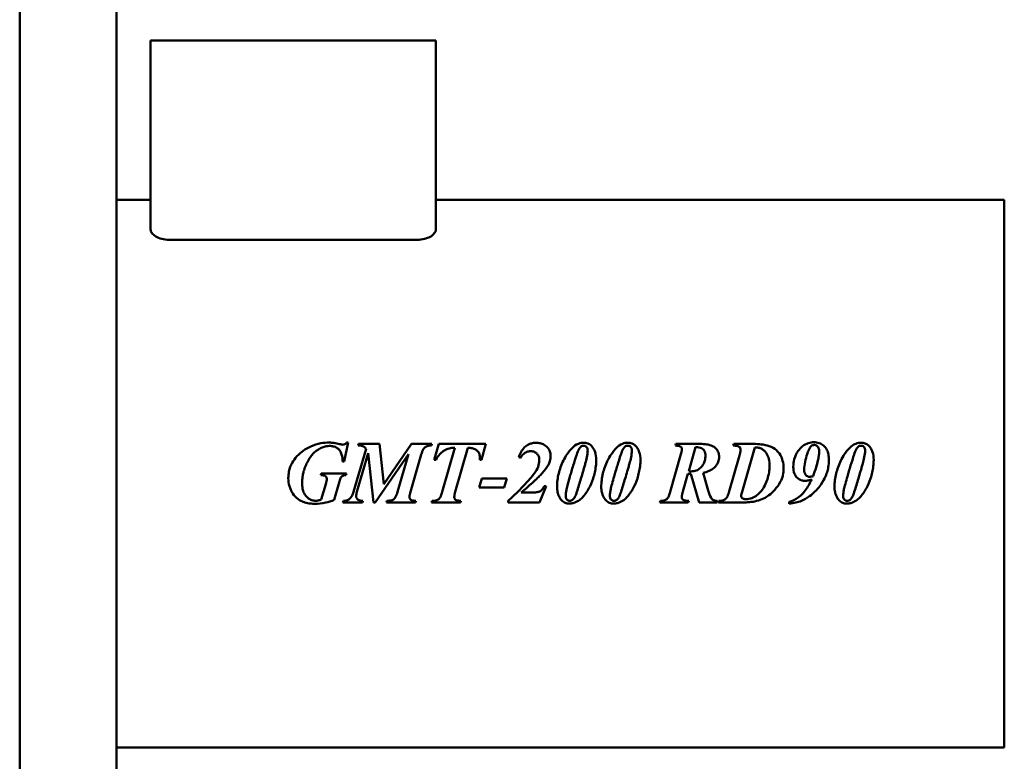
# Model space of a CAD drawing. Header units: millimetres. Extents: x 1101 to 1524, y 643 to 1214.
# Tile 3 of 4: x 1255 to 1524, y 813 to 1016. Entities that reach past the tile are written whole.
import ezdxf

# ---------------------------------------------------------------- set-up
doc = ezdxf.new("R2010")
doc.units = ezdxf.units.MM
doc.header["$LTSCALE"] = 6.25
doc.layers.add('Widoczne (ISO)', color=7, linetype='Continuous', lineweight=50)

msp = doc.modelspace()

# ---------------------------------------------------------------- linework, layer by layer
at = {"layer": 'Widoczne (ISO)'}
for p, q in [((1281.35, 1212.02), (1281.35, 644.22)), ((1254.85, 645.76), (1254.85, 1210.49)), ((1290.65, 1010.63), (1290.65, 958.92)), ((1290.65, 1010.63), (1295.65, 1010.63)), ((1363.65, 1010.63), (1295.65, 1010.63)), ((1363.65, 1010.63), (1368.65, 1010.63)), ((1368.65, 1010.63), (1368.65, 958.92)), ((1290.65, 967.08), (1281.35, 967.08)), ((1524.15, 967.08), (1368.65, 967.08)), ((1524.15, 967.08), (1524.15, 817.18)), ((1295.65, 956.13), (1363.65, 956.13)), ((1343.6, 895.49), (1344.7, 900.63)), ((1344.27, 900.63), (1344.7, 900.63)), ((1347.52, 900.26), (1347.38, 899.83)), ((1347.52, 900.26), (1353.23, 900.26)), ((1354.42, 889.27), (1353.23, 900.26)), ((1361.99, 900.26), (1354.42, 889.27)), ((1361.99, 900.26), (1367.6, 900.26)), ((1367.46, 899.83), (1367.6, 900.26)), ((1369.47, 900.26), (1368.2, 895.95)), ((1369.47, 900.26), (1382.33, 900.26)), ((1381.12, 895.95), (1382.33, 900.26)), ((1434.34, 900.26), (1434.23, 899.83)), ((1434.34, 900.26), (1441, 900.26)), ((1450.14, 900.26), (1449.99, 899.83)), ((1450.14, 900.26), (1455.61, 900.26)), ((1349.59, 898.96), (1346.15, 887.13)), ((1347.08, 887.13), (1350.12, 897.77)), ((1350.12, 897.77), (1351.59, 884.26)), ((1352.07, 884.26), (1361.19, 897.5)), ((1361.19, 897.5), (1358.21, 887.13)), ((1361.76, 887.13), (1364.67, 897.37)), ((1373.89, 899.23), (1370.44, 887.19)), ((1373.99, 887.18), (1377.44, 899.23)), ((1435.72, 897.43), (1432.76, 887.15)), ((1437.82, 892.79), (1439.7, 899.34)), ((1451.73, 897.06), (1448.83, 886.97)), ((1452.44, 887.19), (1455.93, 899.32)), ((1343.6, 895.49), (1343.18, 895.49)), ((1368.66, 895.95), (1368.2, 895.95)), ((1381.12, 895.95), (1380.7, 895.95)), ((1391.35, 896.68), (1391.8, 896.49)), ((1337.31, 892.17), (1337.19, 891.74)), ((1337.31, 892.17), (1344.2, 892.17)), ((1344.08, 891.74), (1344.2, 892.17)), ((1436.24, 887.23), (1437.63, 892.08)), ((1438.02, 892.05), (1438.41, 892.08)), ((1438.41, 892.08), (1440.66, 884.26)), ((1443.19, 887.49), (1441.77, 892.34)), ((1338.54, 889.3), (1337.34, 885.06)), ((1340.83, 884.93), (1342.21, 889.7)), ((1381.26, 890.79), (1380.49, 888.33)), ((1381.26, 890.79), (1388.11, 890.79)), ((1387.39, 888.33), (1388.11, 890.79)), ((1387.39, 888.33), (1380.49, 888.33)), ((1392.03, 886.98), (1395.1, 886.98)), ((1396.99, 884.26), (1398.85, 888.67)), ((1398.31, 888.67), (1398.85, 888.67)), ((1343.38, 884.69), (1343.27, 884.26)), ((1348.57, 884.26), (1343.27, 884.26)), ((1348.57, 884.26), (1348.68, 884.69)), ((1352.07, 884.26), (1351.59, 884.26)), ((1355.27, 884.69), (1355.14, 884.26)), ((1363.1, 884.26), (1355.14, 884.26)), ((1363.1, 884.26), (1363.22, 884.69)), ((1367.65, 884.69), (1367.51, 884.26)), ((1375.44, 884.26), (1367.51, 884.26)), ((1375.44, 884.26), (1375.55, 884.69)), ((1388.49, 884.69), (1388.49, 884.26)), ((1396.99, 884.26), (1388.49, 884.26)), ((1430.08, 884.69), (1429.95, 884.26)), ((1437.65, 884.26), (1429.95, 884.26)), ((1437.65, 884.26), (1437.82, 884.69)), ((1445.64, 884.26), (1440.66, 884.26)), ((1445.64, 884.26), (1445.64, 884.69)), ((1446.1, 884.69), (1445.95, 884.26)), ((1452.65, 884.26), (1445.95, 884.26)), ((1465.3, 884.41), (1465.3, 883.92)), ((1524.15, 817.18), (1281.35, 817.18))]:
    msp.add_line(p, q, dxfattribs=at)
for points, knots in [([(1290.65, 958.92), (1290.65, 958.6), (1290.77, 958.25), (1291.28, 957.58), (1291.66, 957.26), (1292.54, 956.75), (1293.09, 956.52), (1294.32, 956.21), (1295, 956.13), (1295.65, 956.13)], [2.39496, 2.39496, 2.39496, 2.39496, 2.6039449, 2.6039449, 2.8129297, 2.8129297, 3.0079771, 3.0079771, 3.2030246, 3.2030246, 3.2030246, 3.2030246]), ([(1363.65, 956.13), (1364.28, 956.13), (1364.94, 956.21), (1366.13, 956.5), (1366.67, 956.71), (1367.58, 957.21), (1367.98, 957.54), (1368.52, 958.23), (1368.65, 958.59), (1368.65, 958.92)], [0, 0, 0, 0, 0.1878627, 0.1878627, 0.3757255, 0.3757255, 0.5918408, 0.5918408, 0.8079562, 0.8079562, 0.8079562, 0.8079562]), ([(1332.08, 889.57), (1332.08, 889.87), (1332.09, 890.17), (1332.14, 890.75), (1332.17, 891.03), (1332.26, 891.69), (1332.34, 892.07), (1332.54, 892.91), (1332.68, 893.35), (1333.23, 894.82), (1333.77, 895.85), (1334.66, 897.08), (1334.97, 897.45), (1336.18, 898.63), (1337.01, 899.05), (1337.92, 899.44), (1338.29, 899.56), (1338.99, 899.69), (1339.29, 899.71), (1339.6, 899.71)], [-0.8109123, -0.8109123, -0.8109123, -0.8109123, -0.7694082, -0.7694082, -0.7309137, -0.7309137, -0.676904, -0.676904, -0.6126912, -0.6126912, -0.4605335, -0.4605335, -0.3887661, -0.3887661, -0.2114739, -0.2114739, -0.092169, -0.092169, 0, 0, 0, 0]), ([(1332.34, 898.35), (1333.02, 898.84), (1333.73, 899.26), (1334.49, 899.6), (1335.37, 899.99), (1336.28, 900.27), (1337.23, 900.44), (1337.98, 900.57), (1338.73, 900.63), (1339.49, 900.63)], [0, 0, 0, 0, 0.2492662, 0.2492662, 0.2492662, 0.5382301, 0.5382301, 0.5382301, 0.7662242, 0.7662242, 0.7662242, 0.7662242]), ([(1339.49, 900.63), (1339.72, 900.63), (1339.94, 900.62), (1340.16, 900.61), (1340.37, 900.6), (1340.58, 900.59), (1340.79, 900.56)], [0, 0, 0, 0, 0.0669384, 0.0669384, 0.0669384, 0.1294847, 0.1294847, 0.1294847, 0.1294847]), ([(1343.18, 895.49), (1343.16, 896.12), (1343.08, 896.78), (1342.78, 897.75), (1342.62, 898.12), (1342.16, 898.79), (1341.87, 899.03), (1341.31, 899.39), (1340.97, 899.52), (1340.29, 899.68), (1339.94, 899.71), (1339.6, 899.71)], [0, 0, 0, 0, 0.1883373, 0.1883373, 0.305719, 0.305719, 0.4331209, 0.4331209, 0.5811268, 0.5811268, 0.7222059, 0.7222059, 0.7222059, 0.7222059]), ([(1340.79, 900.56), (1341.01, 900.53), (1341.31, 900.46), (1341.82, 900.35), (1342.08, 900.28), (1342.32, 900.22)], [0, 0, 0, 0, 0.0657178, 0.0657178, 0.1261645, 0.1261645, 0.1261645, 0.1261645]), ([(1342.32, 900.22), (1342.48, 900.19), (1342.65, 900.15), (1342.99, 900.08), (1343.17, 900.05), (1343.29, 900.05)], [0, 0, 0, 0, 0.0492061, 0.0492061, 0.1031297, 0.1031297, 0.1031297, 0.1031297]), ([(1343.29, 900.05), (1343.41, 900.05), (1343.53, 900.08), (1343.65, 900.13), (1343.76, 900.17), (1343.87, 900.24), (1343.96, 900.32), (1344.08, 900.41), (1344.18, 900.52), (1344.27, 900.63)], [0, 0, 0, 0, 0.0373587, 0.0373587, 0.0373587, 0.0749343, 0.0749343, 0.0749343, 0.1182243, 0.1182243, 0.1182243, 0.1182243]), ([(1349.59, 898.96), (1349.37, 899.2), (1349.13, 899.43), (1348.74, 899.66), (1348.58, 899.73), (1348.02, 899.82), (1347.67, 899.83), (1347.38, 899.83)], [0, 0, 0, 0, 0.0977459, 0.0977459, 0.156697, 0.156697, 0.2222891, 0.2222891, 0.2222891, 0.2222891]), ([(1367.46, 899.83), (1367.12, 899.83), (1366.77, 899.8), (1366.21, 899.64), (1365.99, 899.55), (1365.66, 899.31), (1365.5, 899.17), (1365.04, 898.47), (1364.83, 897.91), (1364.67, 897.37)], [0, 0, 0, 0, 0.1006665, 0.1006665, 0.1735115, 0.1735115, 0.2212867, 0.2212867, 0.2934034, 0.2934034, 0.2934034, 0.2934034]), ([(1392.95, 899.34), (1393.31, 899.67), (1393.71, 899.95), (1394.16, 900.16), (1394.46, 900.3), (1394.77, 900.41), (1395.09, 900.48), (1395.43, 900.56), (1395.78, 900.59), (1396.14, 900.59)], [0, 0, 0, 0, 0.1485507, 0.1485507, 0.1485507, 0.2477039, 0.2477039, 0.2477039, 0.3532181, 0.3532181, 0.3532181, 0.3532181]), ([(1396.14, 900.59), (1396.5, 900.59), (1396.86, 900.55), (1397.6, 900.38), (1397.98, 900.23), (1398.81, 899.72), (1399.15, 899.35), (1399.58, 898.83), (1399.76, 898.52), (1400.01, 897.83), (1400.07, 897.48), (1400.07, 897.11)], [0, 0, 0, 0, 0.1084356, 0.1084356, 0.2304336, 0.2304336, 0.4027975, 0.4027975, 0.6039757, 0.6039757, 0.8050438, 0.8050438, 0.8050438, 0.8050438]), ([(1402.8, 893.91), (1403.24, 895.13), (1403.79, 896.31), (1404.93, 898.01), (1405.51, 898.75), (1406.42, 899.62), (1406.92, 900.04), (1407.9, 900.42), (1408.14, 900.49), (1408.61, 900.57), (1408.83, 900.59), (1409.05, 900.59)], [0, 0, 0, 0, 0.3874311, 0.3874311, 0.6144833, 0.6144833, 0.7367173, 0.7367173, 0.7757001, 0.7757001, 0.8099231, 0.8099231, 0.8099231, 0.8099231]), ([(1409.13, 899.79), (1408.97, 899.79), (1408.82, 899.77), (1408.51, 899.67), (1408.4, 899.59), (1408.2, 899.41), (1408.02, 899.25), (1407.6, 898.51), (1407.36, 897.82), (1407.19, 897.35)], [-0.516549, -0.516549, -0.516549, -0.516549, -0.3960537, -0.3960537, -0.2705153, -0.2705153, -0.1505471, -0.1505471, 0, 0, 0, 0]), ([(1409.05, 900.59), (1409.46, 900.59), (1409.86, 900.53), (1410.46, 900.29), (1410.83, 900.11), (1411.54, 899.43), (1411.79, 899.07), (1412.09, 898.43), (1412.16, 898.22), (1412.42, 897.36), (1412.54, 896.66), (1412.54, 895.95)], [0, 0, 0, 0, 0.1225976, 0.1225976, 0.1936328, 0.1936328, 0.251815, 0.251815, 0.2861694, 0.2861694, 0.4201989, 0.4201989, 0.4201989, 0.4201989]), ([(1410.2, 898.51), (1410.2, 898.64), (1410.19, 898.77), (1410.14, 899), (1410.11, 899.11), (1409.97, 899.37), (1409.87, 899.48), (1409.69, 899.63), (1409.59, 899.69), (1409.37, 899.77), (1409.25, 899.79), (1409.13, 899.79)], [-0.1548738, -0.1548738, -0.1548738, -0.1548738, -0.1298345, -0.1298345, -0.1073362, -0.1073362, -0.0719076, -0.0719076, -0.0362321, -0.0362321, 0, 0, 0, 0]), ([(1414.89, 893.91), (1415.33, 895.13), (1415.88, 896.31), (1417.02, 898.01), (1417.6, 898.75), (1418.51, 899.62), (1419.02, 900.04), (1419.99, 900.42), (1420.23, 900.49), (1420.7, 900.57), (1420.92, 900.59), (1421.14, 900.59)], [0, 0, 0, 0, 0.3874311, 0.3874311, 0.6144833, 0.6144833, 0.7367173, 0.7367173, 0.7757001, 0.7757001, 0.8099231, 0.8099231, 0.8099231, 0.8099231]), ([(1421.22, 899.79), (1421.06, 899.79), (1420.91, 899.77), (1420.61, 899.67), (1420.49, 899.59), (1420.29, 899.41), (1420.11, 899.25), (1419.69, 898.51), (1419.45, 897.82), (1419.29, 897.35)], [-0.516549, -0.516549, -0.516549, -0.516549, -0.3960537, -0.3960537, -0.2705153, -0.2705153, -0.1505471, -0.1505471, 0, 0, 0, 0]), ([(1421.14, 900.59), (1421.55, 900.59), (1421.95, 900.53), (1422.55, 900.29), (1422.92, 900.11), (1423.63, 899.43), (1423.88, 899.07), (1424.18, 898.43), (1424.25, 898.22), (1424.52, 897.36), (1424.63, 896.66), (1424.63, 895.95)], [0, 0, 0, 0, 0.1225976, 0.1225976, 0.1936328, 0.1936328, 0.251815, 0.251815, 0.2861694, 0.2861694, 0.4201989, 0.4201989, 0.4201989, 0.4201989]), ([(1422.29, 898.51), (1422.29, 898.64), (1422.28, 898.77), (1422.23, 899), (1422.2, 899.11), (1422.07, 899.37), (1421.96, 899.48), (1421.78, 899.63), (1421.68, 899.69), (1421.46, 899.77), (1421.34, 899.79), (1421.22, 899.79)], [-0.1548738, -0.1548738, -0.1548738, -0.1548738, -0.1298345, -0.1298345, -0.1073362, -0.1073362, -0.0719076, -0.0719076, -0.0362321, -0.0362321, 0, 0, 0, 0]), ([(1435.97, 898.79), (1435.97, 898.91), (1435.95, 899.03), (1435.88, 899.24), (1435.83, 899.33), (1435.67, 899.51), (1435.58, 899.56), (1435.4, 899.65), (1435.24, 899.69), (1434.81, 899.78), (1434.5, 899.81), (1434.23, 899.83)], [0, 0, 0, 0, 0.0365378, 0.0365378, 0.0673274, 0.0673274, 0.1091664, 0.1091664, 0.2266115, 0.2266115, 0.4241359, 0.4241359, 0.4241359, 0.4241359]), ([(1441, 900.26), (1441.59, 900.26), (1442.21, 900.23), (1443.33, 900.06), (1443.89, 899.92), (1444.56, 899.59), (1444.96, 899.37), (1445.62, 898.64), (1445.82, 898.3), (1446.1, 897.54), (1446.16, 897.13), (1446.16, 896.72)], [0, 0, 0, 0, 0.177491, 0.177491, 0.3408614, 0.3408614, 0.4010908, 0.4010908, 0.441754, 0.441754, 0.4840785, 0.4840785, 0.4840785, 0.4840785]), ([(1452, 898.68), (1452, 898.82), (1451.99, 898.97), (1451.91, 899.2), (1451.86, 899.29), (1451.74, 899.44), (1451.69, 899.48), (1451.57, 899.57), (1451.43, 899.62), (1450.91, 899.76), (1450.43, 899.81), (1449.99, 899.83)], [0, 0, 0, 0, 0.0426295, 0.0426295, 0.0742411, 0.0742411, 0.1001332, 0.1001332, 0.2063435, 0.2063435, 0.4307691, 0.4307691, 0.4307691, 0.4307691]), ([(1455.61, 900.26), (1456.3, 900.26), (1457, 900.23), (1458.42, 900.06), (1459.17, 899.91), (1460.59, 899.4), (1461.27, 899.04), (1462.1, 898.29), (1462.54, 897.86), (1463.2, 896.69), (1463.39, 896.19), (1463.7, 894.99), (1463.77, 894.29), (1463.77, 893.6)], [0, 0, 0, 0, 0.2068646, 0.2068646, 0.4285422, 0.4285422, 0.6581426, 0.6581426, 0.7642654, 0.7642654, 0.8363292, 0.8363292, 0.9287629, 0.9287629, 0.9287629, 0.9287629]), ([(1467.77, 898.34), (1468.09, 898.81), (1468.46, 899.24), (1468.9, 899.61), (1469.39, 900.01), (1469.93, 900.31), (1470.54, 900.5), (1471.05, 900.65), (1471.57, 900.72), (1472.1, 900.72)], [0, 0, 0, 0, 0.1708154, 0.1708154, 0.1708154, 0.3613496, 0.3613496, 0.3613496, 0.5200313, 0.5200313, 0.5200313, 0.5200313]), ([(1471.36, 899.66), (1471.1, 899.43), (1470.88, 899.07), (1470.5, 898.29), (1470.35, 897.88), (1470.23, 897.49)], [-0.2586221, -0.2586221, -0.2586221, -0.2586221, -0.1232644, -0.1232644, 0, 0, 0, 0]), ([(1472.17, 899.99), (1472.03, 899.99), (1471.89, 899.96), (1471.75, 899.91), (1471.61, 899.85), (1471.48, 899.76), (1471.36, 899.66)], [0, 0, 0, 0, 0.04405622, 0.04405622, 0.04405622, 0.09033706, 0.09033706, 0.09033706, 0.09033706]), ([(1472.1, 900.72), (1472.58, 900.72), (1473.07, 900.65), (1473.98, 900.34), (1474.39, 900.1), (1475.05, 899.51), (1475.36, 899.15), (1475.82, 898.25), (1475.95, 897.83), (1476.15, 896.91), (1476.19, 896.39), (1476.19, 895.87)], [0, 0, 0, 0, 0.146423, 0.146423, 0.2902597, 0.2902597, 0.4122494, 0.4122494, 0.5039824, 0.5039824, 0.6126437, 0.6126437, 0.6126437, 0.6126437]), ([(1473.52, 898.22), (1473.52, 898.53), (1473.49, 898.85), (1473.29, 899.35), (1473.19, 899.49), (1472.96, 899.73), (1472.83, 899.82), (1472.6, 899.92), (1472.52, 899.95), (1472.35, 899.98), (1472.26, 899.99), (1472.17, 899.99)], [-0.2125908, -0.2125908, -0.2125908, -0.2125908, -0.1491191, -0.1491191, -0.1017879, -0.1017879, -0.0512842, -0.0512842, -0.0262491, -0.0262491, 0, 0, 0, 0]), ([(1478.68, 893.91), (1479.12, 895.13), (1479.67, 896.31), (1480.81, 898.01), (1481.39, 898.75), (1482.3, 899.62), (1482.81, 900.04), (1483.78, 900.42), (1484.02, 900.49), (1484.49, 900.57), (1484.71, 900.59), (1484.93, 900.59)], [0, 0, 0, 0, 0.3874311, 0.3874311, 0.6144833, 0.6144833, 0.7367173, 0.7367173, 0.7757001, 0.7757001, 0.8099231, 0.8099231, 0.8099231, 0.8099231]), ([(1485.01, 899.79), (1484.85, 899.79), (1484.7, 899.77), (1484.4, 899.67), (1484.28, 899.59), (1484.08, 899.41), (1483.91, 899.25), (1483.48, 898.51), (1483.24, 897.82), (1483.08, 897.35)], [-0.516549, -0.516549, -0.516549, -0.516549, -0.3960537, -0.3960537, -0.2705153, -0.2705153, -0.1505471, -0.1505471, 0, 0, 0, 0]), ([(1484.93, 900.59), (1485.34, 900.59), (1485.74, 900.53), (1486.34, 900.29), (1486.71, 900.11), (1487.42, 899.43), (1487.67, 899.07), (1487.97, 898.43), (1488.04, 898.22), (1488.31, 897.36), (1488.42, 896.66), (1488.42, 895.95)], [0, 0, 0, 0, 0.1225976, 0.1225976, 0.1936328, 0.1936328, 0.251815, 0.251815, 0.2861694, 0.2861694, 0.4201989, 0.4201989, 0.4201989, 0.4201989]), ([(1486.08, 898.51), (1486.08, 898.64), (1486.07, 898.77), (1486.02, 899), (1485.99, 899.11), (1485.86, 899.37), (1485.76, 899.48), (1485.58, 899.63), (1485.47, 899.69), (1485.25, 899.77), (1485.13, 899.79), (1485.01, 899.79)], [-0.1548738, -0.1548738, -0.1548738, -0.1548738, -0.1298345, -0.1298345, -0.1073362, -0.1073362, -0.0719076, -0.0719076, -0.0362321, -0.0362321, 0, 0, 0, 0]), ([(1328.32, 890.88), (1328.32, 891.51), (1328.38, 892.13), (1328.68, 893.58), (1328.97, 894.37), (1329.74, 895.76), (1330.18, 896.35), (1331.18, 897.43), (1331.75, 897.92), (1332.34, 898.35)], [0, 0, 0, 0, 0.1891415, 0.1891415, 0.4443338, 0.4443338, 0.6656484, 0.6656484, 0.888077, 0.888077, 0.888077, 0.888077]), ([(1373.89, 899.23), (1373.35, 899.21), (1372.81, 899.14), (1371.85, 898.9), (1371.43, 898.73), (1370.72, 898.34), (1370.27, 898.05), (1369.34, 897.02), (1368.97, 896.49), (1368.66, 895.95)], [0, 0, 0, 0, 0.1607151, 0.1607151, 0.2979185, 0.2979185, 0.403675, 0.403675, 0.4905873, 0.4905873, 0.4905873, 0.4905873]), ([(1380.72, 896.55), (1380.72, 896.87), (1380.69, 897.19), (1380.5, 897.77), (1380.37, 898.01), (1379.96, 898.51), (1379.71, 898.67), (1379.26, 898.91), (1378.95, 899.01), (1378.26, 899.16), (1377.84, 899.21), (1377.44, 899.23)], [0, 0, 0, 0, 0.0965142, 0.0965142, 0.1806184, 0.1806184, 0.291336, 0.291336, 0.4669429, 0.4669429, 0.6927457, 0.6927457, 0.6927457, 0.6927457]), ([(1391.35, 896.68), (1391.52, 897.17), (1391.73, 897.66), (1392.25, 898.56), (1392.56, 898.98), (1392.95, 899.34)], [0, 0, 0, 0, 0.1559955, 0.1559955, 0.3122666, 0.3122666, 0.3122666, 0.3122666]), ([(1394.61, 898.29), (1394.23, 898.29), (1393.88, 898.22), (1393.53, 898.08), (1393.19, 897.93), (1392.88, 897.72), (1392.61, 897.47), (1392.29, 897.18), (1392.03, 896.84), (1391.8, 896.49)], [0, 0, 0, 0, 0.111392, 0.111392, 0.111392, 0.2236781, 0.2236781, 0.2236781, 0.35119, 0.35119, 0.35119, 0.35119]), ([(1396.97, 895.87), (1396.97, 896.19), (1396.93, 896.5), (1396.72, 897.07), (1396.57, 897.32), (1396.22, 897.7), (1395.98, 897.92), (1395.49, 898.14), (1395.33, 898.2), (1394.97, 898.27), (1394.79, 898.29), (1394.61, 898.29)], [0, 0, 0, 0, 0.0945251, 0.0945251, 0.1839729, 0.1839729, 0.2503029, 0.2503029, 0.2815516, 0.2815516, 0.3148956, 0.3148956, 0.3148956, 0.3148956]), ([(1397.29, 891.74), (1397.9, 892.39), (1398.58, 893.16), (1399.27, 894.21), (1399.62, 894.78), (1399.99, 896.07), (1400.07, 896.59), (1400.07, 897.11)], [-1.000625, -1.000625, -1.000625, -1.000625, -0.40436, -0.40436, -0.158001, -0.158001, 0, 0, 0, 0]), ([(1405.35, 891.36), (1405.48, 891.83), (1405.62, 892.3), (1405.91, 893.3), (1406.07, 893.84), (1406.54, 895.37), (1406.86, 896.37), (1407.19, 897.35)], [0, 0, 0, 0, 0.1463388, 0.1463388, 0.3137283, 0.3137283, 0.6272934, 0.6272934, 0.6272934, 0.6272934]), ([(1409.55, 894.9), (1409.71, 895.48), (1409.86, 896.08), (1410.1, 897.25), (1410.2, 897.92), (1410.2, 898.51)], [-0.3586467, -0.3586467, -0.3586467, -0.3586467, -0.1788883, -0.1788883, 0, 0, 0, 0]), ([(1417.44, 891.36), (1417.58, 891.83), (1417.71, 892.3), (1418.01, 893.3), (1418.16, 893.84), (1418.63, 895.37), (1418.95, 896.37), (1419.29, 897.35)], [0, 0, 0, 0, 0.1463388, 0.1463388, 0.3137283, 0.3137283, 0.6272934, 0.6272934, 0.6272934, 0.6272934]), ([(1421.64, 894.9), (1421.8, 895.48), (1421.96, 896.08), (1422.19, 897.25), (1422.29, 897.92), (1422.29, 898.51)], [-0.3586467, -0.3586467, -0.3586467, -0.3586467, -0.1788883, -0.1788883, 0, 0, 0, 0]), ([(1435.72, 897.43), (1435.78, 897.64), (1435.84, 897.87), (1435.93, 898.31), (1435.97, 898.56), (1435.97, 898.79)], [0, 0, 0, 0, 0.0680216, 0.0680216, 0.1350749, 0.1350749, 0.1350749, 0.1350749]), ([(1438.5, 892.76), (1438.99, 892.76), (1439.46, 892.83), (1440.35, 893.16), (1440.74, 893.41), (1441.31, 893.94), (1441.68, 894.32), (1442.12, 895.25), (1442.23, 895.6), (1442.37, 896.31), (1442.4, 896.67), (1442.4, 897.03)], [-1.025471, -1.025471, -1.025471, -1.025471, -0.716311, -0.716311, -0.419231, -0.419231, -0.217826, -0.217826, -0.108449, -0.108449, 0, 0, 0, 0]), ([(1440.27, 899.35), (1440.18, 899.35), (1440.09, 899.35), (1440.01, 899.34), (1439.91, 899.34), (1439.8, 899.34), (1439.7, 899.34)], [0, 0, 0, 0, 0.02557039, 0.02557039, 0.02557039, 0.05578058, 0.05578058, 0.05578058, 0.05578058]), ([(1442.4, 897.03), (1442.4, 897.28), (1442.38, 897.54), (1442.27, 897.99), (1442.2, 898.2), (1442.03, 898.5), (1441.89, 898.72), (1441.44, 899.07), (1441.24, 899.17), (1440.77, 899.32), (1440.52, 899.35), (1440.27, 899.35)], [-0.643768, -0.643768, -0.643768, -0.643768, -0.433268, -0.433268, -0.2474672, -0.2474672, -0.145027, -0.145027, -0.0763158, -0.0763158, 0, 0, 0, 0]), ([(1451.73, 897.06), (1451.8, 897.32), (1451.87, 897.59), (1451.97, 898.12), (1452, 898.41), (1452, 898.68)], [0, 0, 0, 0, 0.0813697, 0.0813697, 0.1622181, 0.1622181, 0.1622181, 0.1622181]), ([(1457.83, 898.89), (1457.55, 899.06), (1457.24, 899.16), (1456.59, 899.3), (1456.26, 899.32), (1455.93, 899.32)], [-0.1976981, -0.1976981, -0.1976981, -0.1976981, -0.0988861, -0.0988861, 0, 0, 0, 0]), ([(1459.94, 894.28), (1459.94, 894.91), (1459.88, 895.55), (1459.59, 896.71), (1459.4, 897.21), (1458.97, 897.9), (1458.78, 898.14), (1458.35, 898.56), (1458.1, 898.74), (1457.83, 898.89)], [-0.515333, -0.515333, -0.515333, -0.515333, -0.337814, -0.337814, -0.1818134, -0.1818134, -0.0921659, -0.0921659, 0, 0, 0, 0]), ([(1466.44, 894.01), (1466.44, 894.72), (1466.53, 895.42), (1466.72, 896.1), (1466.94, 896.91), (1467.3, 897.65), (1467.77, 898.34)], [0, 0, 0, 0, 0.2124777, 0.2124777, 0.2124777, 0.4636457, 0.4636457, 0.4636457, 0.4636457]), ([(1470.23, 897.49), (1470.01, 896.81), (1469.82, 896.1), (1469.53, 894.69), (1469.42, 893.93), (1469.42, 893.2)], [-0.4323097, -0.4323097, -0.4323097, -0.4323097, -0.2173828, -0.2173828, 0, 0, 0, 0]), ([(1473.18, 895.75), (1473.27, 896.15), (1473.36, 896.57), (1473.48, 897.38), (1473.52, 897.81), (1473.52, 898.22)], [-0.2469333, -0.2469333, -0.2469333, -0.2469333, -0.1233154, -0.1233154, 0, 0, 0, 0]), ([(1481.23, 891.36), (1481.37, 891.83), (1481.5, 892.3), (1481.8, 893.3), (1481.96, 893.84), (1482.42, 895.37), (1482.74, 896.37), (1483.08, 897.35)], [0, 0, 0, 0, 0.1463388, 0.1463388, 0.3137283, 0.3137283, 0.6272934, 0.6272934, 0.6272934, 0.6272934]), ([(1485.43, 894.9), (1485.59, 895.48), (1485.75, 896.08), (1485.98, 897.25), (1486.08, 897.92), (1486.08, 898.51)], [-0.3586467, -0.3586467, -0.3586467, -0.3586467, -0.1788883, -0.1788883, 0, 0, 0, 0]), ([(1380.7, 895.95), (1380.71, 896.06), (1380.71, 896.16), (1380.72, 896.27), (1380.72, 896.36), (1380.72, 896.46), (1380.72, 896.55)], [0, 0, 0, 0, 0.03184245, 0.03184245, 0.03184245, 0.05997092, 0.05997092, 0.05997092, 0.05997092]), ([(1396.97, 895.87), (1396.97, 895.22), (1396.85, 894.58), (1396.45, 893.48), (1396.17, 892.9), (1394.97, 891.35), (1394.52, 890.83), (1394.08, 890.34)], [-1.077751, -1.077751, -1.077751, -1.077751, -0.587679, -0.587679, -0.195247, -0.195247, 0, 0, 0, 0]), ([(1407.1, 886.76), (1407.15, 886.9), (1407.2, 887.04), (1407.62, 888.37), (1407.99, 889.59), (1408.55, 891.46), (1408.75, 892.12), (1409.04, 893.13), (1409.14, 893.49), (1409.34, 894.19), (1409.45, 894.55), (1409.55, 894.9)], [-0.853814, -0.853814, -0.853814, -0.853814, -0.8080691, -0.8080691, -0.4273222, -0.4273222, -0.2211042, -0.2211042, -0.1107438, -0.1107438, 0, 0, 0, 0]), ([(1408.75, 885.61), (1409.45, 886.36), (1410.04, 887.23), (1410.95, 888.91), (1411.35, 889.78), (1411.87, 891.37), (1412.02, 891.92), (1412.26, 893.02), (1412.37, 893.6), (1412.5, 894.77), (1412.54, 895.36), (1412.54, 895.95)], [-1.232903, -1.232903, -1.232903, -1.232903, -0.846062, -0.846062, -0.517862, -0.517862, -0.353336, -0.353336, -0.177893, -0.177893, 0, 0, 0, 0]), ([(1419.19, 886.76), (1419.24, 886.9), (1419.29, 887.04), (1419.72, 888.37), (1420.08, 889.59), (1420.64, 891.46), (1420.84, 892.12), (1421.13, 893.13), (1421.23, 893.49), (1421.44, 894.19), (1421.54, 894.55), (1421.64, 894.9)], [-0.853814, -0.853814, -0.853814, -0.853814, -0.8080691, -0.8080691, -0.4273222, -0.4273222, -0.2211042, -0.2211042, -0.1107438, -0.1107438, 0, 0, 0, 0]), ([(1420.84, 885.61), (1421.54, 886.36), (1422.13, 887.23), (1423.05, 888.91), (1423.44, 889.78), (1423.96, 891.37), (1424.11, 891.92), (1424.36, 893.02), (1424.46, 893.6), (1424.6, 894.77), (1424.63, 895.36), (1424.63, 895.95)], [-1.232903, -1.232903, -1.232903, -1.232903, -0.846062, -0.846062, -0.517862, -0.517862, -0.353336, -0.353336, -0.177893, -0.177893, 0, 0, 0, 0]), ([(1446.16, 896.72), (1446.16, 896.24), (1446.07, 895.78), (1445.9, 895.34), (1445.78, 895.06), (1445.63, 894.79), (1445.46, 894.53), (1445.27, 894.26), (1445.04, 894), (1444.8, 893.77)], [0, 0, 0, 0, 0.1433336, 0.1433336, 0.1433336, 0.2355796, 0.2355796, 0.2355796, 0.3368339, 0.3368339, 0.3368339, 0.3368339]), ([(1456.49, 886.21), (1456.87, 886.52), (1457.23, 886.86), (1458, 887.77), (1458.76, 888.8), (1459.54, 891.23), (1459.7, 891.86), (1459.89, 893.09), (1459.94, 893.68), (1459.94, 894.28)], [-1.349199, -1.349199, -1.349199, -1.349199, -0.944279, -0.944279, -0.37329, -0.37329, -0.178616, -0.178616, 0, 0, 0, 0]), ([(1476.19, 895.87), (1476.19, 895.21), (1476.13, 894.55), (1475.93, 893.43), (1475.81, 892.96), (1475.52, 892.06), (1475.35, 891.63), (1474.95, 890.76), (1474.56, 889.97), (1473.6, 888.58), (1473.21, 888.09), (1472.11, 886.92), (1471.41, 886.35), (1470.16, 885.46), (1469.43, 885.04), (1468.65, 884.71)], [0, 0, 0, 0, 0.199385, 0.199385, 0.342473, 0.342473, 0.483188, 0.483188, 0.629626, 0.629626, 0.714865, 0.714865, 0.850037, 0.850037, 1.019358, 1.019358, 1.019358, 1.019358]), ([(1473.18, 895.75), (1473.02, 895.11), (1472.85, 894.46), (1472.41, 893.03), (1472.14, 892.24), (1471.85, 891.47)], [0, 0, 0, 0, 0.2003157, 0.2003157, 0.4496154, 0.4496154, 0.4496154, 0.4496154]), ([(1482.99, 886.76), (1483.03, 886.9), (1483.08, 887.04), (1483.51, 888.37), (1483.88, 889.59), (1484.43, 891.46), (1484.63, 892.12), (1484.92, 893.13), (1485.02, 893.49), (1485.23, 894.19), (1485.33, 894.55), (1485.43, 894.9)], [-0.853814, -0.853814, -0.853814, -0.853814, -0.8080691, -0.8080691, -0.4273222, -0.4273222, -0.2211042, -0.2211042, -0.1107438, -0.1107438, 0, 0, 0, 0]), ([(1484.63, 885.61), (1485.33, 886.36), (1485.92, 887.23), (1486.84, 888.91), (1487.23, 889.78), (1487.75, 891.37), (1487.9, 891.92), (1488.15, 893.02), (1488.25, 893.6), (1488.39, 894.77), (1488.42, 895.36), (1488.42, 895.95)], [-1.232903, -1.232903, -1.232903, -1.232903, -0.846062, -0.846062, -0.517862, -0.517862, -0.353336, -0.353336, -0.177893, -0.177893, 0, 0, 0, 0]), ([(1338.85, 890.69), (1338.85, 890.8), (1338.84, 890.89), (1338.78, 891.09), (1338.73, 891.17), (1338.6, 891.35), (1338.51, 891.42), (1338.31, 891.57), (1338.14, 891.63), (1337.72, 891.72), (1337.45, 891.74), (1337.19, 891.74)], [0, 0, 0, 0, 0.0303299, 0.0303299, 0.0602727, 0.0602727, 0.0959934, 0.0959934, 0.1714868, 0.1714868, 0.2844625, 0.2844625, 0.2844625, 0.2844625]), ([(1344.08, 891.74), (1343.78, 891.72), (1343.48, 891.67), (1343.12, 891.5), (1342.99, 891.43), (1342.74, 891.18), (1342.65, 891.05), (1342.58, 890.9)], [0, 0, 0, 0, 0.090636, 0.090636, 0.1342794, 0.1342794, 0.1719692, 0.1719692, 0.1719692, 0.1719692]), ([(1397.29, 891.74), (1396.72, 891.14), (1395.81, 890.29), (1393.79, 888.49), (1392.91, 887.73), (1392.03, 886.98)], [0, 0, 0, 0, 0.2480189, 0.2480189, 0.4265048, 0.4265048, 0.4265048, 0.4265048]), ([(1401.82, 888.47), (1401.82, 889.1), (1401.86, 889.72), (1402.01, 890.95), (1402.12, 891.55), (1402.42, 892.75), (1402.59, 893.33), (1402.8, 893.91)], [0, 0, 0, 0, 0.1870993, 0.1870993, 0.3722533, 0.3722533, 0.5560706, 0.5560706, 0.5560706, 0.5560706]), ([(1413.91, 888.47), (1413.91, 889.1), (1413.95, 889.72), (1414.1, 890.95), (1414.22, 891.55), (1414.51, 892.75), (1414.69, 893.33), (1414.89, 893.91)], [0, 0, 0, 0, 0.1870993, 0.1870993, 0.3722533, 0.3722533, 0.5560706, 0.5560706, 0.5560706, 0.5560706]), ([(1438.02, 892.05), (1437.97, 892.05), (1437.91, 892.06), (1437.85, 892.06), (1437.78, 892.07), (1437.7, 892.07), (1437.63, 892.08)], [0, 0, 0, 0, 0.01556058, 0.01556058, 0.01556058, 0.03807992, 0.03807992, 0.03807992, 0.03807992]), ([(1437.82, 892.79), (1437.94, 892.78), (1438.07, 892.77), (1438.19, 892.77), (1438.3, 892.76), (1438.4, 892.76), (1438.5, 892.76)], [0, 0, 0, 0, 0.03693245, 0.03693245, 0.03693245, 0.06719264, 0.06719264, 0.06719264, 0.06719264]), ([(1444.8, 893.77), (1444.43, 893.41), (1443.92, 893.12), (1442.87, 892.67), (1442.31, 892.49), (1441.77, 892.34)], [0, 0, 0, 0, 0.1539555, 0.1539555, 0.3013882, 0.3013882, 0.3013882, 0.3013882]), ([(1463.77, 893.6), (1463.77, 892.95), (1463.71, 892.29), (1463.43, 891.02), (1463.21, 890.42), (1462.88, 889.86)], [0, 0, 0, 0, 0.1947026, 0.1947026, 0.3894603, 0.3894603, 0.3894603, 0.3894603]), ([(1466.44, 894.01), (1466.44, 893.38), (1466.52, 892.72), (1466.95, 891.65), (1467.2, 891.31), (1467.72, 890.78), (1468.04, 890.56), (1468.77, 890.25), (1469.17, 890.18), (1469.57, 890.18)], [-0.4750443, -0.4750443, -0.4750443, -0.4750443, -0.3447712, -0.3447712, -0.2393011, -0.2393011, -0.1217878, -0.1217878, 0, 0, 0, 0]), ([(1469.91, 891.74), (1469.74, 891.94), (1469.62, 892.17), (1469.45, 892.68), (1469.42, 892.94), (1469.42, 893.2)], [0, 0, 0, 0, 0.0796798, 0.0796798, 0.1592378, 0.1592378, 0.1592378, 0.1592378]), ([(1469.91, 891.74), (1470.02, 891.61), (1470.14, 891.49), (1470.29, 891.41), (1470.37, 891.37), (1470.45, 891.34), (1470.54, 891.31), (1470.62, 891.29), (1470.71, 891.28), (1470.8, 891.28)], [0, 0, 0, 0, 0.0508159, 0.0508159, 0.0508159, 0.0772334, 0.0772334, 0.0772334, 0.1041794, 0.1041794, 0.1041794, 0.1041794]), ([(1470.8, 891.28), (1470.96, 891.28), (1471.12, 891.3), (1471.27, 891.33), (1471.46, 891.36), (1471.66, 891.41), (1471.85, 891.47)], [0, 0, 0, 0, 0.0466383, 0.0466383, 0.0466383, 0.1051472, 0.1051472, 0.1051472, 0.1051472]), ([(1477.7, 888.47), (1477.7, 889.1), (1477.74, 889.72), (1477.89, 890.95), (1478.01, 891.55), (1478.3, 892.75), (1478.48, 893.33), (1478.68, 893.91)], [0, 0, 0, 0, 0.1870993, 0.1870993, 0.3722533, 0.3722533, 0.5560706, 0.5560706, 0.5560706, 0.5560706]), ([(1335.49, 883.9), (1334.85, 883.9), (1334.2, 883.95), (1332.5, 884.29), (1331.8, 884.65), (1330.79, 885.28), (1330.29, 885.75), (1329.45, 886.81), (1328.93, 887.6), (1328.41, 889.42), (1328.32, 890.15), (1328.32, 890.88)], [0, 0, 0, 0, 0.193697, 0.193697, 0.518834, 0.518834, 0.963997, 0.963997, 1.389721, 1.389721, 1.65822, 1.65822, 1.65822, 1.65822]), ([(1332.08, 889.57), (1332.08, 889.05), (1332.12, 888.52), (1332.31, 887.6), (1332.44, 887.19), (1332.92, 886.22), (1333.29, 885.84), (1333.96, 885.26), (1334.34, 885.02), (1335.11, 884.77), (1335.45, 884.72), (1335.8, 884.72)], [0, 0, 0, 0, 0.1556059, 0.1556059, 0.2839563, 0.2839563, 0.4809022, 0.4809022, 0.6898555, 0.6898555, 0.848652, 0.848652, 0.848652, 0.848652]), ([(1338.54, 889.3), (1338.61, 889.54), (1338.69, 889.82), (1338.81, 890.31), (1338.85, 890.55), (1338.85, 890.69)], [0, 0, 0, 0, 0.0769002, 0.0769002, 0.1530578, 0.1530578, 0.1530578, 0.1530578]), ([(1342.58, 890.9), (1342.52, 890.79), (1342.45, 890.55), (1342.32, 890.12), (1342.27, 889.9), (1342.21, 889.7)], [0, 0, 0, 0, 0.03971376, 0.03971376, 0.0741333, 0.0741333, 0.0741333, 0.0741333]), ([(1388.49, 884.69), (1389.46, 885.59), (1390.42, 886.51), (1392.28, 888.38), (1393.21, 889.35), (1394.08, 890.34)], [0, 0, 0, 0, 0.3964392, 0.3964392, 0.7929136, 0.7929136, 0.7929136, 0.7929136]), ([(1405.35, 891.36), (1405.16, 890.69), (1404.97, 890.03), (1404.61, 888.71), (1404.47, 888.18), (1404.41, 887.87)], [-0.1877871, -0.1877871, -0.1877871, -0.1877871, -0.095429, -0.095429, 0, 0, 0, 0]), ([(1417.44, 891.36), (1417.25, 890.69), (1417.06, 890.03), (1416.7, 888.71), (1416.57, 888.18), (1416.5, 887.87)], [-0.1877871, -0.1877871, -0.1877871, -0.1877871, -0.095429, -0.095429, 0, 0, 0, 0]), ([(1462.88, 889.86), (1462.44, 889.1), (1461.94, 888.38), (1460.88, 887.16), (1460.34, 886.66), (1458.91, 885.6), (1457.86, 885.03), (1455.74, 884.51), (1455.11, 884.41), (1453.87, 884.29), (1453.25, 884.26), (1452.65, 884.26)], [0, 0, 0, 0, 0.262112, 0.262112, 0.48422, 0.48422, 0.796053, 0.796053, 0.925599, 0.925599, 1.049289, 1.049289, 1.049289, 1.049289]), ([(1465.3, 884.41), (1466.21, 884.66), (1467.04, 885.07), (1468.79, 886.35), (1469.42, 887.14), (1470.42, 888.46), (1470.99, 889.51), (1471.47, 890.56)], [0, 0, 0, 0, 0.282808, 0.282808, 0.651333, 0.651333, 1.487944, 1.487944, 1.487944, 1.487944]), ([(1471.47, 890.56), (1471.17, 890.46), (1470.85, 890.37), (1470.22, 890.23), (1469.89, 890.18), (1469.57, 890.18)], [0, 0, 0, 0, 0.096264, 0.096264, 0.1919528, 0.1919528, 0.1919528, 0.1919528]), ([(1481.23, 891.36), (1481.04, 890.69), (1480.85, 890.03), (1480.49, 888.71), (1480.36, 888.18), (1480.29, 887.87)], [-0.1877871, -0.1877871, -0.1877871, -0.1877871, -0.095429, -0.095429, 0, 0, 0, 0]), ([(1344.84, 885.1), (1345.13, 885.31), (1345.37, 885.57), (1345.57, 885.87), (1345.83, 886.25), (1346.02, 886.68), (1346.15, 887.13)], [0, 0, 0, 0, 0.1076466, 0.1076466, 0.1076466, 0.246741, 0.246741, 0.246741, 0.246741]), ([(1347.08, 887.13), (1347.02, 886.94), (1346.97, 886.74), (1346.93, 886.55), (1346.9, 886.38), (1346.88, 886.21), (1346.88, 886.04)], [0, 0, 0, 0, 0.0589706, 0.0589706, 0.0589706, 0.109633, 0.109633, 0.109633, 0.109633]), ([(1346.88, 886.04), (1346.88, 885.94), (1346.89, 885.84), (1346.93, 885.65), (1346.96, 885.56), (1347.06, 885.34), (1347.16, 885.21), (1347.34, 885.05), (1347.48, 884.94), (1348.01, 884.75), (1348.35, 884.71), (1348.68, 884.69)], [0, 0, 0, 0, 0.0299603, 0.0299603, 0.0581954, 0.0581954, 0.1055193, 0.1055193, 0.1335403, 0.1335403, 0.1649044, 0.1649044, 0.1649044, 0.1649044]), ([(1355.27, 884.69), (1355.64, 884.69), (1356.03, 884.72), (1356.62, 884.87), (1356.85, 884.96), (1357.2, 885.19), (1357.37, 885.33), (1357.85, 886.03), (1358.06, 886.58), (1358.21, 887.13)], [0, 0, 0, 0, 0.110192, 0.110192, 0.1828527, 0.1828527, 0.2339267, 0.2339267, 0.3100204, 0.3100204, 0.3100204, 0.3100204]), ([(1361.76, 887.13), (1361.69, 886.89), (1361.62, 886.64), (1361.51, 886.16), (1361.47, 885.9), (1361.47, 885.69)], [0, 0, 0, 0, 0.0740872, 0.0740872, 0.1476956, 0.1476956, 0.1476956, 0.1476956]), ([(1367.65, 884.69), (1368.11, 884.69), (1368.57, 884.74), (1369.23, 884.99), (1369.39, 885.12), (1369.61, 885.32), (1369.72, 885.48), (1370.08, 886.07), (1370.28, 886.65), (1370.44, 887.19)], [0, 0, 0, 0, 0.1375643, 0.1375643, 0.2386737, 0.2386737, 0.3973644, 0.3973644, 0.8353341, 0.8353341, 0.8353341, 0.8353341]), ([(1373.99, 887.18), (1373.92, 886.94), (1373.85, 886.68), (1373.75, 886.18), (1373.7, 885.92), (1373.7, 885.7)], [0, 0, 0, 0, 0.0760048, 0.0760048, 0.1515188, 0.1515188, 0.1515188, 0.1515188]), ([(1395.1, 886.98), (1395.46, 886.98), (1395.85, 887), (1396.5, 887.08), (1396.79, 887.14), (1397.16, 887.29), (1397.35, 887.39), (1397.86, 887.89), (1398.1, 888.27), (1398.31, 888.67)], [0, 0, 0, 0, 0.1081833, 0.1081833, 0.1960733, 0.1960733, 0.2421859, 0.2421859, 0.3005851, 0.3005851, 0.3005851, 0.3005851]), ([(1405.16, 883.94), (1404.96, 883.94), (1404.77, 883.95), (1404.4, 884.03), (1404.23, 884.08), (1403.76, 884.28), (1403.43, 884.49), (1402.8, 885.13), (1402.55, 885.52), (1402.21, 886.25), (1402.07, 886.64), (1401.87, 887.56), (1401.82, 888.01), (1401.82, 888.47)], [0, 0, 0, 0, 0.0580487, 0.0580487, 0.1124033, 0.1124033, 0.2115526, 0.2115526, 0.3145886, 0.3145886, 0.3934311, 0.3934311, 0.4690474, 0.4690474, 0.4690474, 0.4690474]), ([(1404.41, 887.87), (1404.35, 887.55), (1404.29, 887.22), (1404.25, 886.9), (1404.21, 886.59), (1404.19, 886.26), (1404.19, 885.95)], [0, 0, 0, 0, 0.0980282, 0.0980282, 0.0980282, 0.1929714, 0.1929714, 0.1929714, 0.1929714]), ([(1406.07, 884.97), (1406.33, 885.19), (1406.54, 885.48), (1406.87, 886.09), (1407, 886.43), (1407.1, 886.76)], [-0.2072887, -0.2072887, -0.2072887, -0.2072887, -0.104406, -0.104406, 0, 0, 0, 0]), ([(1417.25, 883.94), (1417.05, 883.94), (1416.86, 883.95), (1416.49, 884.03), (1416.32, 884.08), (1415.85, 884.28), (1415.52, 884.49), (1414.89, 885.13), (1414.64, 885.52), (1414.3, 886.25), (1414.16, 886.64), (1413.96, 887.56), (1413.91, 888.01), (1413.91, 888.47)], [0, 0, 0, 0, 0.0580487, 0.0580487, 0.1124033, 0.1124033, 0.2115526, 0.2115526, 0.3145886, 0.3145886, 0.3934311, 0.3934311, 0.4690474, 0.4690474, 0.4690474, 0.4690474]), ([(1416.5, 887.87), (1416.44, 887.55), (1416.38, 887.22), (1416.34, 886.9), (1416.3, 886.59), (1416.28, 886.26), (1416.28, 885.95)], [0, 0, 0, 0, 0.0980282, 0.0980282, 0.0980282, 0.1929714, 0.1929714, 0.1929714, 0.1929714]), ([(1418.16, 884.97), (1418.43, 885.19), (1418.63, 885.48), (1418.96, 886.09), (1419.09, 886.43), (1419.19, 886.76)], [-0.2072887, -0.2072887, -0.2072887, -0.2072887, -0.104406, -0.104406, 0, 0, 0, 0]), ([(1430.08, 884.69), (1430.53, 884.69), (1430.97, 884.74), (1431.61, 885), (1431.76, 885.12), (1431.97, 885.33), (1432.09, 885.49), (1432.42, 886.07), (1432.61, 886.63), (1432.76, 887.15)], [0, 0, 0, 0, 0.1338277, 0.1338277, 0.2313322, 0.2313322, 0.3958454, 0.3958454, 0.8343374, 0.8343374, 0.8343374, 0.8343374]), ([(1436.24, 887.23), (1436.16, 886.98), (1436.09, 886.71), (1435.98, 886.21), (1435.93, 885.93), (1435.93, 885.71)], [0, 0, 0, 0, 0.0781584, 0.0781584, 0.1556857, 0.1556857, 0.1556857, 0.1556857]), ([(1443.19, 887.49), (1443.37, 886.91), (1443.65, 886.03), (1444.09, 885.25), (1444.19, 885.15), (1444.39, 884.99), (1444.54, 884.91), (1444.98, 884.75), (1445.32, 884.71), (1445.64, 884.69)], [0, 0, 0, 0, 0.1837035, 0.1837035, 0.2700146, 0.2700146, 0.4080703, 0.4080703, 0.6790205, 0.6790205, 0.6790205, 0.6790205]), ([(1446.1, 884.69), (1446.4, 884.69), (1446.72, 884.72), (1447.26, 884.85), (1447.5, 884.94), (1447.86, 885.17), (1448.04, 885.32), (1448.49, 885.98), (1448.68, 886.48), (1448.83, 886.97)], [0, 0, 0, 0, 0.0925009, 0.0925009, 0.1665672, 0.1665672, 0.2214117, 0.2214117, 0.297405, 0.297405, 0.297405, 0.297405]), ([(1452.44, 887.19), (1452.38, 886.99), (1452.32, 886.78), (1452.23, 886.37), (1452.19, 886.15), (1452.19, 885.98)], [-0.1040548, -0.1040548, -0.1040548, -0.1040548, -0.0516714, -0.0516714, 0, 0, 0, 0]), ([(1453.51, 885.18), (1454.05, 885.18), (1454.57, 885.26), (1455.08, 885.43), (1455.6, 885.61), (1456.06, 885.87), (1456.49, 886.21)], [0, 0, 0, 0, 0.1617012, 0.1617012, 0.1617012, 0.3245144, 0.3245144, 0.3245144, 0.3245144]), ([(1481.04, 883.94), (1480.84, 883.94), (1480.65, 883.95), (1480.28, 884.03), (1480.11, 884.08), (1479.64, 884.28), (1479.31, 884.49), (1478.68, 885.13), (1478.43, 885.52), (1478.09, 886.25), (1477.95, 886.64), (1477.75, 887.56), (1477.7, 888.01), (1477.7, 888.47)], [0, 0, 0, 0, 0.0580487, 0.0580487, 0.1124033, 0.1124033, 0.2115526, 0.2115526, 0.3145886, 0.3145886, 0.3934311, 0.3934311, 0.4690474, 0.4690474, 0.4690474, 0.4690474]), ([(1480.29, 887.87), (1480.23, 887.55), (1480.17, 887.22), (1480.13, 886.9), (1480.09, 886.59), (1480.07, 886.26), (1480.07, 885.95)], [0, 0, 0, 0, 0.0980282, 0.0980282, 0.0980282, 0.1929714, 0.1929714, 0.1929714, 0.1929714]), ([(1481.95, 884.97), (1482.22, 885.19), (1482.42, 885.48), (1482.75, 886.09), (1482.88, 886.43), (1482.99, 886.76)], [-0.2072887, -0.2072887, -0.2072887, -0.2072887, -0.104406, -0.104406, 0, 0, 0, 0]), ([(1340.83, 884.93), (1340.09, 884.63), (1339.32, 884.39), (1338.54, 884.22), (1337.54, 884), (1336.52, 883.9), (1335.49, 883.9)], [0, 0, 0, 0, 0.2406369, 0.2406369, 0.2406369, 0.5485237, 0.5485237, 0.5485237, 0.5485237]), ([(1335.8, 884.72), (1336.03, 884.72), (1336.27, 884.76), (1336.5, 884.81), (1336.78, 884.87), (1337.07, 884.96), (1337.34, 885.06)], [0, 0, 0, 0, 0.0705215, 0.0705215, 0.0705215, 0.1572839, 0.1572839, 0.1572839, 0.1572839]), ([(1343.38, 884.69), (1343.63, 884.71), (1343.9, 884.73), (1344.39, 884.86), (1344.63, 884.95), (1344.84, 885.1)], [0, 0, 0, 0, 0.0766643, 0.0766643, 0.1530147, 0.1530147, 0.1530147, 0.1530147]), ([(1361.47, 885.69), (1361.47, 885.59), (1361.48, 885.49), (1361.55, 885.31), (1361.59, 885.23), (1361.7, 885.09), (1361.76, 885.03), (1361.93, 884.9), (1362.08, 884.85), (1362.53, 884.73), (1362.88, 884.7), (1363.22, 884.69)], [0, 0, 0, 0, 0.0297008, 0.0297008, 0.058622, 0.058622, 0.0825784, 0.0825784, 0.1235718, 0.1235718, 0.193327, 0.193327, 0.193327, 0.193327]), ([(1373.7, 885.7), (1373.7, 885.62), (1373.71, 885.53), (1373.75, 885.38), (1373.79, 885.3), (1373.89, 885.14), (1373.97, 885.05), (1374.12, 884.95), (1374.24, 884.87), (1374.82, 884.73), (1375.19, 884.7), (1375.55, 884.69)], [0, 0, 0, 0, 0.025189, 0.025189, 0.0490248, 0.0490248, 0.084318, 0.084318, 0.1039116, 0.1039116, 0.1246897, 0.1246897, 0.1246897, 0.1246897]), ([(1404.19, 885.95), (1404.19, 885.83), (1404.2, 885.7), (1404.25, 885.47), (1404.29, 885.37), (1404.42, 885.11), (1404.53, 885), (1404.71, 884.86), (1404.81, 884.8), (1405.03, 884.73), (1405.15, 884.71), (1405.27, 884.71)], [-0.1474186, -0.1474186, -0.1474186, -0.1474186, -0.1250039, -0.1250039, -0.1047041, -0.1047041, -0.0716158, -0.0716158, -0.0363743, -0.0363743, 0, 0, 0, 0]), ([(1408.75, 885.61), (1408.43, 885.27), (1408.06, 884.97), (1407.38, 884.55), (1406.89, 884.26), (1405.9, 883.99), (1405.53, 883.94), (1405.16, 883.94)], [0, 0, 0, 0, 0.1421619, 0.1421619, 0.239063, 0.239063, 0.2957389, 0.2957389, 0.2957389, 0.2957389]), ([(1405.27, 884.71), (1405.42, 884.71), (1405.57, 884.73), (1405.71, 884.77), (1405.85, 884.82), (1405.96, 884.88), (1406.07, 884.97)], [0, 0, 0, 0, 0.04486799, 0.04486799, 0.04486799, 0.08631013, 0.08631013, 0.08631013, 0.08631013]), ([(1416.28, 885.95), (1416.28, 885.83), (1416.29, 885.7), (1416.34, 885.47), (1416.38, 885.37), (1416.52, 885.11), (1416.62, 885), (1416.8, 884.86), (1416.9, 884.8), (1417.12, 884.73), (1417.24, 884.71), (1417.36, 884.71)], [-0.1474186, -0.1474186, -0.1474186, -0.1474186, -0.1250039, -0.1250039, -0.1047041, -0.1047041, -0.0716158, -0.0716158, -0.0363743, -0.0363743, 0, 0, 0, 0]), ([(1420.84, 885.61), (1420.52, 885.27), (1420.15, 884.97), (1419.47, 884.55), (1418.98, 884.26), (1418, 883.99), (1417.62, 883.94), (1417.25, 883.94)], [0, 0, 0, 0, 0.1421619, 0.1421619, 0.239063, 0.239063, 0.2957389, 0.2957389, 0.2957389, 0.2957389]), ([(1417.36, 884.71), (1417.51, 884.71), (1417.66, 884.73), (1417.81, 884.77), (1417.94, 884.82), (1418.06, 884.88), (1418.16, 884.97)], [0, 0, 0, 0, 0.04486799, 0.04486799, 0.04486799, 0.08631013, 0.08631013, 0.08631013, 0.08631013]), ([(1435.93, 885.71), (1435.93, 885.61), (1435.94, 885.5), (1436.01, 885.3), (1436.07, 885.21), (1436.18, 885.09), (1436.25, 885.01), (1436.47, 884.88), (1436.66, 884.82), (1437.17, 884.72), (1437.52, 884.7), (1437.82, 884.69)], [0, 0, 0, 0, 0.0327734, 0.0327734, 0.0644039, 0.0644039, 0.0817762, 0.0817762, 0.1060463, 0.1060463, 0.1393097, 0.1393097, 0.1393097, 0.1393097]), ([(1452.19, 885.98), (1452.19, 885.89), (1452.2, 885.8), (1452.24, 885.72), (1452.26, 885.67), (1452.29, 885.62), (1452.32, 885.58), (1452.36, 885.53), (1452.4, 885.49), (1452.45, 885.45)], [0, 0, 0, 0, 0.02658456, 0.02658456, 0.02658456, 0.04351542, 0.04351542, 0.04351542, 0.06137277, 0.06137277, 0.06137277, 0.06137277]), ([(1452.45, 885.45), (1452.52, 885.4), (1452.6, 885.36), (1452.76, 885.28), (1452.86, 885.26), (1453.13, 885.19), (1453.32, 885.18), (1453.51, 885.18)], [-0.1106652, -0.1106652, -0.1106652, -0.1106652, -0.0844737, -0.0844737, -0.0555262, -0.0555262, 0, 0, 0, 0]), ([(1468.65, 884.71), (1468.16, 884.5), (1467.65, 884.33), (1467.14, 884.21), (1466.53, 884.06), (1465.92, 883.97), (1465.3, 883.92)], [0, 0, 0, 0, 0.1596994, 0.1596994, 0.1596994, 0.345967, 0.345967, 0.345967, 0.345967]), ([(1480.07, 885.95), (1480.07, 885.83), (1480.08, 885.7), (1480.13, 885.47), (1480.17, 885.37), (1480.31, 885.11), (1480.41, 885), (1480.59, 884.86), (1480.69, 884.8), (1480.91, 884.73), (1481.03, 884.71), (1481.16, 884.71)], [-0.1474186, -0.1474186, -0.1474186, -0.1474186, -0.1250039, -0.1250039, -0.1047041, -0.1047041, -0.0716158, -0.0716158, -0.0363743, -0.0363743, 0, 0, 0, 0]), ([(1484.63, 885.61), (1484.31, 885.27), (1483.94, 884.97), (1483.26, 884.55), (1482.77, 884.26), (1481.79, 883.99), (1481.42, 883.94), (1481.04, 883.94)], [0, 0, 0, 0, 0.1421619, 0.1421619, 0.239063, 0.239063, 0.2957389, 0.2957389, 0.2957389, 0.2957389]), ([(1481.16, 884.71), (1481.3, 884.71), (1481.45, 884.73), (1481.6, 884.77), (1481.73, 884.82), (1481.85, 884.88), (1481.95, 884.97)], [0, 0, 0, 0, 0.04486799, 0.04486799, 0.04486799, 0.08631013, 0.08631013, 0.08631013, 0.08631013])]:
    msp.add_open_spline(points, degree=3, knots=knots, dxfattribs=at)

doc.saveas('drawing.dxf')
